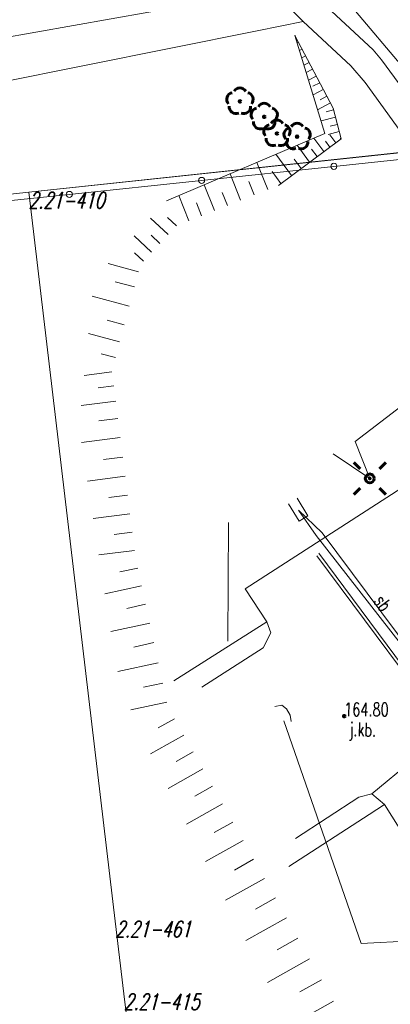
# Model space of a CAD drawing. Header units: metres. Extents: x 7582703 to 7587334, y 6019078 to 6022350.
# Tile 32 of 88: x 7584869 to 7584889, y 6020083 to 6020138. Entities that reach past the tile are written whole.
import ezdxf
from ezdxf.enums import TextEntityAlignment as Align

# ---------------------------------------------------------------- set-up
doc = ezdxf.new("R2010")
doc.units = ezdxf.units.M
doc.header["$MEASUREMENT"] = 0
doc.linetypes.add('EGDE', pattern=[0])
doc.layers.get('0').update_dxf_attribs({"color": 250, "linetype": 'CONTINUOUS', "lineweight": 100})
doc.layers.add('Dzialki', color=7, linetype='EGDE', lineweight=60)
doc.styles.get("Standard").update_dxf_attribs({"font": 'Simplex.SHX', "width": 0.75})

# ---------------------------------------------------------------- blocks, each defined once
blk = doc.blocks.new('1_OTRS')
at = {"linetype": 'Continuous'}
blk.add_circle((0, 0), 0.045, dxfattribs=at)
blk = doc.blocks.new('1_OTZL')
at = {"linetype": 'Continuous'}
blk.add_circle((0, 0), 0.045, dxfattribs=at)
for centre, start, end in [((0, 0.375), 30.1401, 149.8599), ((-0.357, 0.116), 102.1445, 221.86), ((0.357, 0.116), 318.14, 77.8555), ((-0.22, -0.303), 174.1482, 293.8542), ((0.22, -0.303), 246.1458, 5.8518)]:
    blk.add_arc(centre, 0.375, start, end, dxfattribs=at)
blk = doc.blocks.new('4_SUEO_W')
at = {"linetype": 'Continuous'}
for p, q in [((-0.53035, 0.53035), (-0.8839, 0.8839)), ((0.53035, 0.53035), (0.8839, 0.8839)), ((-0.53035, -0.53035), (-0.8839, -0.8839)), ((0.53035, -0.53035), (0.8839, -0.8839))]:
    blk.add_line(p, q, dxfattribs=at)
blk.add_circle((0, 0), 0.025, dxfattribs=at)
blk = doc.blocks.new('4_SUPP')
at = {"linetype": 'Continuous'}
blk.add_circle((0, 0), 0.25, dxfattribs=at)

msp = doc.modelspace()

# ---------------------------------------------------------------- linework, layer by layer
at = {"layer": 'Dzialki', "lineweight": 9}
for p, q in [((7584893.57, 6020130.71), (7584876.46, 6020150.98)), ((7584893.57, 6020130.71), (7584876.46, 6020150.98)), ((7584882.496, 6020139.484), (7584884.352, 6020137.593)), ((7584884.549, 6020139.458), (7584888.255, 6020136.016)), ((7584852.244, 6020133.929), (7584879.962, 6020138.877)), ((7584852.244, 6020133.929), (7584879.962, 6020138.877)), ((7584881.791, 6020137.073), (7584884.352, 6020137.593)), ((7584884.352, 6020137.593), (7584887.014, 6020135.126)), ((7584835.401, 6020127.768), (7584881.791, 6020137.073)), ((7584883.897, 6020136.814), (7584886.025, 6020132.768)), ((7584883.897, 6020136.814), (7584885.563, 6020131.368)), ((7584884.094, 6020136.438), (7584884.023, 6020136.401)), ((7584884.291, 6020136.063), (7584884.149, 6020135.989)), ((7584888.255, 6020136.016), (7584888.722, 6020135.463)), ((7584884.489, 6020135.688), (7584884.275, 6020135.576)), ((7584888.722, 6020135.463), (7584894.523, 6020127.481)), ((7584884.686, 6020135.313), (7584884.402, 6020135.164)), ((7584884.883, 6020134.938), (7584884.528, 6020134.751)), ((7584887.014, 6020135.126), (7584887.8, 6020134.208)), ((7584885.081, 6020134.563), (7584884.654, 6020134.339)), ((7584885.278, 6020134.188), (7584884.903, 6020133.991)), ((7584885.475, 6020133.813), (7584884.907, 6020133.514)), ((7584887.8, 6020134.208), (7584892.887, 6020127.144)), ((7584885.673, 6020133.438), (7584885.297, 6020133.241)), ((7584885.87, 6020133.063), (7584885.159, 6020132.689)), ((7584886.048, 6020132.68), (7584885.637, 6020132.575)), ((7584886.025, 6020132.768), (7584886.463, 6020131.063)), ((7584886.153, 6020132.27), (7584885.35, 6020132.063)), ((7584886.256, 6020131.868), (7584885.864, 6020131.767)), ((7584876.746, 6020127.611), (7584885.563, 6020131.368)), ((7584886.463, 6020131.063), (7584882.982, 6020128.48)), ((7584885.511, 6020130.356), (7584884.953, 6020131.108)), ((7584886.357, 6020131.476), (7584885.742, 6020131.318)), ((7584886.167, 6020130.842), (7584885.839, 6020131.284)), ((7584886.456, 6020131.09), (7584886.415, 6020131.08)), ((7584869.08, 6020128.1), (7584893.57, 6020130.71)), ((7584884.714, 6020129.765), (7584884.014, 6020130.708)), ((7584885.135, 6020130.077), (7584884.823, 6020130.498)), ((7584885.847, 6020130.605), (7584885.598, 6020130.941)), ((7584886.41, 6020129.94), (7584893.57, 6020130.71)), ((7584869.08, 6020128.1), (7584886.41, 6020129.94)), ((7584883.714, 6020129.023), (7584882.836, 6020130.206)), ((7584884.242, 6020129.415), (7584883.85, 6020129.943)), ((7584893.522, 6020130.328), (7584886.064, 6020129.537)), ((7584886.064, 6020129.537), (7584878.703, 6020128.756)), ((7584882.382, 6020128.244), (7584881.785, 6020129.758)), ((7584880.878, 6020127.651), (7584880.297, 6020129.124)), ((7584883.122, 6020128.584), (7584882.634, 6020129.243)), ((7584878.703, 6020128.756), (7584871.342, 6020127.976)), ((7584879.415, 6020127.075), (7584878.85, 6020128.508)), ((7584881.625, 6020127.945), (7584881.33, 6020128.692)), ((7584834.43, 6020124.42), (7584869.08, 6020128.1)), ((7584853.57, 6020126.45), (7584869.08, 6020128.1)), ((7584871.342, 6020127.976), (7584863.981, 6020127.195)), ((7584869.08, 6020128.1), (7584873.9, 6020087.55)), ((7584869.08, 6020128.1), (7584873.9, 6020087.55)), ((7584877.991, 6020126.514), (7584877.442, 6020127.908)), ((7584880.141, 6020127.361), (7584879.855, 6020128.087)), ((7584878.698, 6020126.792), (7584878.42, 6020127.499)), ((7584876.84, 6020125.742), (7584875.858, 6020126.659)), ((7584877.299, 6020126.233), (7584876.808, 6020126.692)), ((7584875.923, 6020124.76), (7584874.943, 6020125.676)), ((7584876.381, 6020125.251), (7584875.891, 6020125.709)), ((7584875.465, 6020124.27), (7584874.976, 6020124.728)), ((7584875.201, 6020123.673), (7584873.505, 6020124.132)), ((7584874.971, 6020122.825), (7584873.9, 6020123.116)), ((7584874.681, 6020121.754), (7584872.606, 6020122.316)), ((7584874.4, 6020120.717), (7584873.45, 6020120.974)), ((7584874.143, 6020119.767), (7584872.403, 6020120.238)), ((7584873.907, 6020118.896), (7584873.11, 6020119.112)), ((7584887.254, 6020114.229), (7584893.112, 6020118.732)), ((7584873.717, 6020118.098), (7584872.174, 6020117.902)), ((7584873.815, 6020117.326), (7584872.955, 6020117.217)), ((7584873.924, 6020116.467), (7584872.009, 6020116.224)), ((7584874.045, 6020115.51), (7584872.979, 6020115.374)), ((7584874.18, 6020114.443), (7584872.016, 6020114.169)), ((7584887.254, 6020114.229), (7584888.065, 6020112.172)), ((7584888.065, 6020112.172), (7584886.019, 6020113.55)), ((7584874.317, 6020113.361), (7584873.25, 6020113.226)), ((7584874.453, 6020112.294), (7584872.348, 6020112.028)), ((7584881.127, 6020106.036), (7584890.776, 6020112.263)), ((7584881.127, 6020106.036), (7584890.776, 6020112.263)), ((7584874.586, 6020111.242), (7584873.549, 6020111.111)), ((7584884.133, 6020109.797), (7584883.537, 6020110.769)), ((7584884.018, 6020111.08), (7584884.621, 6020110.096)), ((7584874.718, 6020110.205), (7584872.672, 6020109.945)), ((7584885.415, 6020109.156), (7584884.088, 6020110.403)), ((7584885.085, 6020109.003), (7584884.088, 6020110.403)), ((7584880.196, 6020109.718), (7584880.173, 6020103.122)), ((7584884.621, 6020110.096), (7584884.133, 6020109.797)), ((7584874.847, 6020109.182), (7584873.839, 6020109.054)), ((7584890.59, 6020102.204), (7584885.415, 6020109.156)), ((7584890.496, 6020102.051), (7584885.085, 6020109.003)), ((7584874.975, 6020108.173), (7584872.986, 6020107.921)), ((7584885.236, 6020108.024), (7584895.854, 6020093.683)), ((7584895.725, 6020093.605), (7584885.111, 6020107.873)), ((7584875.15, 6020107.187), (7584874.158, 6020106.971)), ((7584875.365, 6020106.196), (7584873.323, 6020105.751)), ((7584881.127, 6020106.036), (7584882.327, 6020104.195)), ((7584881.127, 6020106.036), (7584882.327, 6020104.195)), ((7584875.587, 6020105.174), (7584874.536, 6020104.946)), ((7584882.327, 6020104.195), (7584877.155, 6020100.909)), ((7584882.327, 6020104.195), (7584882.563, 6020103.581)), ((7584882.327, 6020104.195), (7584882.563, 6020103.581)), ((7584882.327, 6020104.195), (7584882.563, 6020103.581)), ((7584875.816, 6020104.122), (7584873.649, 6020103.651)), ((7584882.563, 6020103.581), (7584882.129, 6020102.753)), ((7584882.563, 6020103.581), (7584882.129, 6020102.753)), ((7584882.563, 6020103.581), (7584882.129, 6020102.753)), ((7584876.052, 6020103.039), (7584874.936, 6020102.796)), ((7584882.129, 6020102.753), (7584878.713, 6020100.569)), ((7584882.129, 6020102.753), (7584878.713, 6020100.569)), ((7584882.129, 6020102.753), (7584878.713, 6020100.569)), ((7584876.295, 6020101.923), (7584874.034, 6020101.431)), ((7584876.54, 6020100.792), (7584875.476, 6020100.561)), ((7584876.772, 6020099.728), (7584874.768, 6020099.292)), ((7584882.782, 6020099.492), (7584883.167, 6020099.556)), ((7584882.782, 6020099.492), (7584883.167, 6020099.556)), ((7584883.167, 6020099.556), (7584883.429, 6020099.349)), ((7584883.167, 6020099.556), (7584883.429, 6020099.349)), ((7584883.429, 6020099.349), (7584883.639, 6020099.006)), ((7584883.429, 6020099.349), (7584883.639, 6020099.006)), ((7584877.204, 6020098.807), (7584876.291, 6020098.294)), ((7584883.639, 6020099.006), (7584883.689, 6020098.661)), ((7584883.639, 6020099.006), (7584883.689, 6020098.661)), ((7584887.589, 6020086.309), (7584883.272, 6020098.684)), ((7584877.717, 6020097.895), (7584875.856, 6020096.849)), ((7584892.295, 6020098.057), (7584888.178, 6020094.622)), ((7584878.24, 6020096.964), (7584877.292, 6020096.431)), ((7584878.774, 6020096.016), (7584876.84, 6020094.928)), ((7584879.317, 6020095.049), (7584878.331, 6020094.494)), ((7584883.93, 6020092.145), (7584887.457, 6020094.434)), ((7584883.93, 6020092.145), (7584887.457, 6020094.434)), ((7584883.93, 6020092.145), (7584887.457, 6020094.434)), ((7584887.457, 6020094.434), (7584888.178, 6020094.622)), ((7584887.457, 6020094.434), (7584888.178, 6020094.622)), ((7584887.457, 6020094.434), (7584888.178, 6020094.622)), ((7584888.178, 6020094.622), (7584888.883, 6020094.042)), ((7584888.178, 6020094.622), (7584888.883, 6020094.042)), ((7584888.178, 6020094.622), (7584888.883, 6020094.042)), ((7584879.871, 6020094.063), (7584877.861, 6020092.933)), ((7584888.037, 6020093.485), (7584888.883, 6020094.042)), ((7584888.883, 6020094.042), (7584891.204, 6020090.326)), ((7584888.883, 6020094.042), (7584891.204, 6020090.326)), ((7584883.554, 6020090.594), (7584888.037, 6020093.485)), ((7584880.436, 6020093.058), (7584879.412, 6020092.482)), ((7584881.012, 6020092.033), (7584878.923, 6020090.859)), ((7584881.6, 6020090.989), (7584880.535, 6020090.39)), ((7584882.198, 6020089.924), (7584880.027, 6020088.703)), ((7584882.808, 6020088.838), (7584881.702, 6020088.216)), ((7584883.431, 6020087.732), (7584881.174, 6020086.463)), ((7584873.9, 6020087.55), (7584874.38, 6020083.51)), ((7584873.9, 6020087.55), (7584874.38, 6020083.51)), ((7584896.877, 6020086.787), (7584887.589, 6020086.309)), ((7584884.065, 6020086.603), (7584882.915, 6020085.957)), ((7584884.712, 6020085.453), (7584882.366, 6020084.135)), ((7584885.371, 6020084.281), (7584884.175, 6020083.608)), ((7584874.38, 6020083.51), (7584879.09, 6020043.86)), ((7584874.38, 6020083.51), (7584879.09, 6020043.86)), ((7584886.043, 6020083.085), (7584883.605, 6020081.715))]:
    msp.add_line(p, q, dxfattribs=at)
for centre in [(7584886.064, 6020129.537), (7584878.703, 6020128.756), (7584871.342, 6020127.976)]:
    msp.add_circle(centre, 0.17, dxfattribs=at)
msp.add_point((7584883.897, 6020136.814), dxfattribs=at)

# ---------------------------------------------------------------- block references
for name, p in [('1_OTZL', (7584880.836, 6020133.15)), ('1_OTZL', (7584882.188, 6020132.293)), ('1_OTZL', (7584882.895, 6020131.365)), ('1_OTZL', (7584884.021, 6020131.188)), ('4_SUEO_W', (7584888.065, 6020112.172)), ('4_SUPP', (7584888.065, 6020112.172)), ('4_SUPP', (7584888.065, 6020112.172))]:
    msp.add_blockref(name, p, dxfattribs=at)
at = {"layer": 'Dzialki', "lineweight": 9, "rotation": 269.9999974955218}
msp.add_blockref('1_OTRS', (7584886.64, 6020098.95), dxfattribs=at)

# ---------------------------------------------------------------- texts
at = {"layer": 'Dzialki', "lineweight": 9, "oblique": 15, "width": 0.7}
for s, p in [('2.21-410', (7584869.08, 6020128.1)), ('2.21-461', (7584873.9, 6020087.55)), ('2.21-415', (7584874.38, 6020083.51))]:
    msp.add_text(s, height=0.9, dxfattribs=at).set_placement(p, align=Align.TOP_LEFT)
at = {"layer": 'Dzialki', "lineweight": 9, "width": 0.7}
msp.add_text('sb', height=0.75, rotation=306.6663, dxfattribs=at).set_placement((7584888.496, 6020105.017), align=Align.CENTER)
msp.add_text('164.80', height=0.75, rotation=359.837, dxfattribs=at).set_placement((7584886.64, 6020098.95))
msp.add_text('j.kb.', height=0.75, rotation=358.577, dxfattribs=at).set_placement((7584887.673, 6020098.101), align=Align.MIDDLE)

doc.saveas('drawing.dxf')
